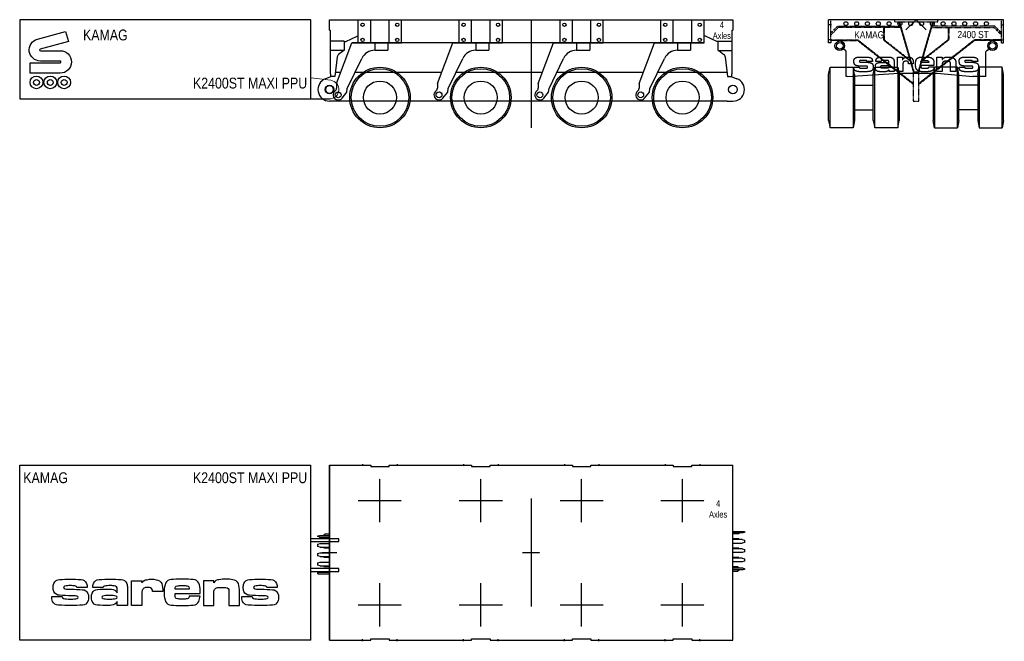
# Model space of a CAD drawing. Header units: millimetres. Extents: x -7100 to 6566, y -8627 to 0.
import ezdxf
from ezdxf.enums import TextEntityAlignment as Align

# ---------------------------------------------------------------- set-up
doc = ezdxf.new("R2010")
doc.units = ezdxf.units.MM
doc.linetypes.add('$0$SARCEN', pattern=[9.5, 5, -1.5, 1.5, -1.5])
doc.linetypes.add('$0$SARHID', pattern=[3.5, 2, -1.5])
doc.layers.get('Defpoints').update_dxf_attribs({"color": 210})
for name, color, linetype in [('$0$1', 1, '$0$SARHID'), ('$0$2', 2, 'Continuous'), ('$0$3', 3, '$0$SARCEN')]:
    doc.layers.add(name, color=color, linetype=linetype)
doc.styles.add('$0$Arial Narrow', font='ARIALN.TTF')

# ---------------------------------------------------------------- blocks, each defined once
blk = doc.blocks.new('$0$KAMAG K2400ST WHEEL SIDE 01')
at = {"layer": '$0$2'}
for radius in [400, 229]:
    blk.add_circle((0, 420), radius, dxfattribs=at)
at = {"color": 0}
blk.add_circle((0, 420), 420, dxfattribs=at)
blk = doc.blocks.new('*U12')
at = {"color": 0}
blk.add_blockref('$0$KAMAG K2400ST WHEEL SIDE 01', (0, 0), dxfattribs=at)
blk = doc.blocks.new('$0$KAMAG K2400ST Assembly Centerline SIDE')
at = {"layer": '$0$3'}
blk.add_line((0, 0), (0, -1500), dxfattribs=at)
blk = doc.blocks.new('*U15')
at = {"layer": '$0$2'}
for p, q in [((-300, -320), (-300, 0)), ((-128, -320), (-128, 0)), ((128, -320), (128, 0)), ((300, -320), (300, 0)), ((-603, -884), (-390, -320)), ((-390, -320), (-300, -320)), ((-300, -320), (300, -320)), ((-66, -424), (-66, -320)), ((112, -320), (112, -424)), ((-453, -955), (-251, -537)), ((-71, -424), (112, -424)), ((-603, -884), (-603, -952)), ((-458, -1005), (-453, -955)), ((-526, -1088), (-458, -1005))]:
    blk.add_line(p, q, dxfattribs=at)
for centre, radius in [((-240, -70), 23), ((240, -70), 23), ((-240, -280), 23), ((240, -280), 23), ((-580, -1044), 40.5)]:
    blk.add_circle(centre, radius, dxfattribs=at)
for centre, radius, start, end in [((-71, -624), 200, 90, 154.1499), ((-646, -952), 43, 305.6619, 0), ((-580, -1044), 70, 125.6619, 321)]:
    blk.add_arc(centre, radius, start, end, dxfattribs=at)
blk = doc.blocks.new('$0$K24 ST MAXI Power packs_(7.1.2.1)_SIDE 01')
at = {"color": 0}
for p, q in [((-260, 970), (-4300, 970)), ((-4300, 970), (-4300, -130)), ((-260, -130), (-260, 970)), ((-4300, -130), (0, -130))]:
    blk.add_line(p, q, dxfattribs=at)
at = {"color": 0, "lineweight": 15}
blk.add_line((-260, 165), (17, 129), dxfattribs=at)
at = {"color": 0}
blk.add_lwpolyline([(-4013, 540), (-3739, 540, -1), (-3739, 227), (-4156, 227), (-4156, 372), (-3739, 372, 1), (-3739, 396), (-4013, 396, -0.873124), (-4055, 699), (-3662, 808), (-3624, 669), (-4016, 560, 0.8747), (-4013, 540)], format="xyb", close=True, dxfattribs=at)
for centre, radius in [((-4067, 99), 88.4), ((-4067, 99), 40.4), ((-3875, 99), 88.4), ((-3875, 99), 40.4), ((-3683, 99), 88.4), ((-3683, 99), 40.4)]:
    blk.add_circle(centre, radius, dxfattribs=at)
at = {"color": 0, "lineweight": 15}
blk.add_circle((0, 0), 50.7, dxfattribs=at)
blk.add_arc((0, 0), 130, 270, 82.6098, dxfattribs=at)
at = {"layer": '$0$2', "color": 0, "style": '$0$Arial Narrow'}
blk.add_text('KAMAG', height=150, dxfattribs=at).set_placement((-3421, 833), align=Align.TOP_LEFT)
blk.add_text('K2400ST MAXI PPU', height=150, dxfattribs=at).set_placement((-310, -30), align=Align.BOTTOM_RIGHT)
blk = doc.blocks.new('*U20')
at = {"layer": '$0$2'}
for p, q in [((5200, -320), (5200, 0)), ((225, -303), (382, -230)), ((382, -230), (400, -230)), ((5218, -230), (5200, -230)), ((5375, -303), (5218, -230)), ((205, -296), (10, -296)), ((205, -296), (205, -428)), ((205, -303), (225, -303)), ((5200, -320), (310, -320)), ((5395, -303), (5375, -303)), ((5395, -428), (5395, -296)), ((5395, -296), (5590, -296)), ((205, -428), (10, -428)), ((107, -515), (75, -790)), ((198, -428), (127, -481)), ((5395, -428), (5590, -428)), ((5402, -428), (5473, -481)), ((5493, -515), (5525, -790)), ((75, -790), (26, -790)), ((5525, -790), (5574, -790))]:
    blk.add_line(p, q, dxfattribs=at)
for centre in [(0, -970), (5600, -970)]:
    blk.add_circle(centre, 60, dxfattribs=at)
for centre, start, end in [((157, -521), 126.7537, 173.2565), ((5443, -521), 6.7435, 53.2463)]:
    blk.add_arc(centre, 50, start, end, dxfattribs=at)
at = {"color": 0}
for p, q in [((0, -145), (0, 0)), ((0, 0), (5600, 0)), ((5600, 0), (5600, -145)), ((0, -145), (10, -145)), ((10, -145), (10, -750)), ((5590, -750), (5590, -145)), ((5590, -145), (5600, -145)), ((26, -790), (-55, -820)), ((20, -750), (10, -750)), ((20, -790), (20, -750)), ((26, -790), (20, -790)), ((5580, -790), (5574, -790)), ((5574, -790), (5655, -820)), ((5580, -750), (5580, -790)), ((5580, -750), (5590, -750)), ((5520, -1130), (5600, -1130))]:
    blk.add_line(p, q, dxfattribs=at)
at = {"color": 8}
for p, q in [((82, -730), (155, -730)), ((356, -730), (1555, -730)), ((1756, -730), (2955, -730)), ((3156, -730), (4355, -730)), ((4556, -730), (5518, -730)), ((5520, -1130), (0, -1130))]:
    blk.add_line(p, q, dxfattribs=at)
at = {"color": 0}
for centre, start, end in [((0, -970), 110.1719, 270), ((5600, -970), 270, 69.8281)]:
    blk.add_arc(centre, 160, start, end, dxfattribs=at)
for name, p in [('$0$K24 ST MAXI Power packs_(7.1.2.1)_SIDE 01', (0, -970)), ('*U15', (700, 0)), ('*U15', (2100, 0)), ('$0$KAMAG K2400ST Assembly Centerline SIDE', (2800, 0)), ('*U15', (3500, 0)), ('*U15', (4900, 0)), ('*U12', (700, -1500)), ('*U12', (2100, -1500)), ('*U12', (3500, -1500)), ('*U12', (4900, -1500))]:
    blk.add_blockref(name, p, dxfattribs=at)
at = {"layer": 'Defpoints', "insert": (5445, -148), "char_height": 90, "attachment_point": 5, "style": '$0$Arial Narrow'}
blk.add_mtext('4\\PAxles', dxfattribs=at)
blk = doc.blocks.new('$0$KAMAG K2400ST FRONT 01')
at = {"layer": '$0$1', "color": 8}
for p, q in [((-1185, -290), (-1185, 0)), ((-300, 0), (-300, -30)), ((300, -30), (300, 0)), ((1185, -290), (1185, 0)), ((-1185, -184), (-1091, -90)), ((-1083, -110), (-1185, -212)), ((-1091, -90), (-223, -90)), ((-217, -110), (-1083, -110)), ((-453, -110), (-453, -281)), ((-445, -110), (-445, -277)), ((-300, -30), (300, -30)), ((-240, -30), (-37, -730)), ((-25, -730), (-227, -30)), ((227, -30), (25, -730)), ((37, -730), (240, -30)), ((217, -110), (1083, -110)), ((1091, -90), (223, -90)), ((445, -110), (445, -277)), ((453, -110), (453, -281)), ((1083, -110), (1185, -212)), ((1185, -184), (1091, -90)), ((-1185, -280), (-808, -280)), ((-1070, -290), (-811, -290)), ((-811, -290), (-40, -896)), ((-808, -280), (-40, -883)), ((-453, -281), (-83, -572)), ((-445, -277), (-87, -559)), ((808, -280), (40, -883)), ((811, -290), (40, -896)), ((453, -281), (83, -572)), ((445, -277), (87, -559)), ((1185, -280), (808, -280)), ((1070, -290), (811, -290)), ((-40, -730), (-40, -1130)), ((40, -1130), (40, -730)), ((-40, -1130), (40, -1130))]:
    blk.add_line(p, q, dxfattribs=at)
at = {"layer": '$0$2'}
for centre in [(-975, -55), (-825, -55), (-675, -55), (-525, -55), (-375, -55), (-225, -55), (-75, -55), (75, -55), (225, -55), (375, -55), (525, -55), (675, -55), (825, -55), (975, -55)]:
    blk.add_circle(centre, 27.5, dxfattribs=at)
at = {"layer": '$0$3'}
for p, q in [((-1176, -70), (-1224, -70)), ((1176, -70), (1224, -70)), ((-1176, -280), (-1224, -280)), ((1176, -280), (1224, -280))]:
    blk.add_line(p, q, dxfattribs=at)
at = {"color": 0}
for p, q in [((-1215, -320), (-1215, 0)), ((1215, 0), (-1215, 0)), ((1215, -320), (1215, 0)), ((-1185, -320), (-1215, -320)), ((-1185, -290), (-1185, -320)), ((-1070, -290), (-1185, -290)), ((-1070, -290), (-1070, -296)), ((-1003, -416), (-1007, -402)), ((1003, -416), (1007, -402)), ((1070, -290), (1070, -296)), ((1185, -290), (1070, -290)), ((1185, -320), (1185, -290)), ((1185, -320), (1215, -320)), ((-980, -429), (-1003, -416)), ((-970, -790), (-970, -447)), ((-774, -518), (-722, -518)), ((-469, -518), (-382, -518)), ((-257, -521), (-187, -521)), ((-257, -719), (-257, -521)), ((-187, -521), (-187, -559)), ((83, -518), (135, -518)), ((288, -521), (363, -521)), ((288, -719), (288, -521)), ((363, -521), (363, -553)), ((688, -518), (740, -518)), ((970, -790), (970, -447)), ((980, -429), (1003, -416)), ((-866, -657), (-789, -657)), ((-705, -644), (-774, -644)), ((-743, -591), (-691, -591)), ((-743, -675), (-717, -675)), ((-607, -578), (-681, -578)), ((-565, -666), (-565, -649)), ((-485, -580), (-558, -580)), ((-413, -565), (-474, -566)), ((-455, -634), (-422, -634)), ((-432, -675), (-454, -675)), ((-378, -608), (-378, -591)), ((-304, -589), (-304, -719)), ((-187, -559), (-186, -559)), ((-182, -609), (-182, -719)), ((-39, -613), (-104, -613)), ((-8, -628), (-8, -609)), ((175, -592), (66, -592)), ((247, -637), (66, -637)), ((66, -637), (66, -648)), ((112, -675), (135, -675)), ((177, -653), (247, -653)), ((247, -603), (247, -637)), ((247, -653), (247, -661)), ((363, -553), (363, -553)), ((363, -619), (363, -719)), ((430, -576), (413, -576)), ((478, -719), (478, -605)), ((553, -605), (553, -719)), ((596, -657), (673, -657)), ((757, -644), (687, -644)), ((719, -591), (770, -591)), ((719, -675), (745, -675)), ((855, -578), (781, -578)), ((-958, -790), (-970, -790)), ((-958, -790), (-237, -740)), ((-702, -722), (-772, -722)), ((-440, -722), (-491, -722)), ((-374, -719), (-374, -696)), ((-304, -719), (-374, -719)), ((-182, -719), (-257, -719)), ((-237, -740), (293, -740)), ((40, -730), (-40, -730)), ((149, -722), (93, -722)), ((363, -719), (288, -719)), ((293, -740), (788, -790)), ((553, -719), (478, -719)), ((760, -722), (690, -722)), ((970, -790), (788, -790))]:
    blk.add_line(p, q, dxfattribs=at)
for centre, radius in [((-1060, -362), 66.5), ((-1060, -362), 45.5), ((1060, -362), 66.5), ((1060, -362), 45.5)]:
    blk.add_circle(centre, radius, dxfattribs=at)
for centre, start, end in [((-990, -447), 0, 60), ((990, -447), 120, 180)]:
    blk.add_arc(centre, 20, start, end, dxfattribs=at)
for points in [[(-864, -574), (-864, -557), (-851, -534), (-824, -522), (-795, -518), (-774, -518)], [(-722, -518), (-673, -518), (-624, -529), (-607, -553), (-607, -578)], [(-558, -580), (-558, -542), (-519, -518), (-469, -518)], [(-382, -518), (-344, -518), (-304, -554), (-304, -589)], [(-186, -559), (-175, -518), (-114, -518)], [(-114, -518), (-74, -518), (-39, -555), (-39, -596)], [(-8, -609), (-8, -582), (5, -545), (30, -526), (62, -518), (83, -518)], [(135, -518), (197, -518), (247, -553), (247, -603)], [(363, -553), (373, -533), (410, -518), (442, -518)], [(442, -518), (455, -518), (471, -519), (497, -523), (513, -529), (533, -542), (545, -560), (553, -587), (553, -605)], [(598, -574), (598, -557), (611, -534), (637, -522), (667, -518), (688, -518)], [(740, -518), (789, -518), (838, -529), (855, -553), (855, -578)], [(-772, -722), (-824, -722), (-866, -693), (-866, -657)], [(-774, -644), (-827, -644), (-864, -615), (-864, -574)], [(-789, -657), (-789, -663), (-784, -670), (-763, -675), (-743, -675)], [(-681, -578), (-684, -569), (-703, -565), (-770, -565), (-787, -569), (-787, -579)], [(-787, -579), (-787, -586), (-771, -591), (-743, -591)], [(-717, -675), (-690, -675), (-673, -669), (-673, -652), (-686, -644), (-705, -644)], [(-596, -656), (-596, -695), (-638, -722), (-702, -722)], [(-691, -591), (-666, -591), (-629, -598), (-610, -609), (-599, -627), (-596, -644), (-596, -656)], [(-565, -649), (-565, -633), (-555, -612), (-540, -600), (-509, -594), (-481, -592), (-456, -592)], [(-491, -722), (-528, -722), (-565, -698), (-565, -666)], [(-493, -657), (-493, -645), (-477, -634), (-455, -634)], [(-454, -675), (-476, -675), (-493, -667), (-493, -657)], [(-456, -592), (-421, -592), (-388, -598), (-378, -608)], [(-377, -654), (-377, -662), (-383, -670), (-408, -675), (-432, -675)], [(-422, -634), (-393, -634), (-377, -642), (-377, -654)], [(-378, -591), (-378, -576), (-392, -565), (-413, -565)], [(-139, -576), (-182, -576), (-182, -609)], [(-104, -613), (-104, -593), (-118, -576), (-139, -576)], [(-39, -596), (-39, -599), (-39, -613)], [(93, -722), (76, -722), (51, -719), (22, -707), (4, -687), (-8, -652), (-8, -628)], [(66, -592), (66, -580), (74, -569), (95, -565), (121, -565)], [(66, -648), (66, -664), (88, -675), (112, -675)], [(121, -565), (153, -565), (175, -575), (175, -592)], [(135, -675), (154, -675), (173, -668), (177, -660), (177, -653)], [(247, -661), (247, -679), (232, -704), (203, -717), (170, -722), (149, -722)], [(413, -576), (389, -576), (363, -598), (363, -619)], [(478, -605), (478, -576), (430, -576)], [(690, -722), (638, -722), (596, -693), (596, -657)], [(687, -644), (635, -644), (598, -615), (598, -574)], [(673, -657), (673, -663), (678, -670), (699, -675), (719, -675)], [(781, -578), (778, -569), (759, -565), (692, -565), (674, -569), (674, -579)], [(674, -579), (674, -586), (691, -591), (719, -591)], [(745, -675), (772, -675), (789, -669), (789, -652), (776, -644), (757, -644)], [(866, -656), (866, -695), (824, -722), (760, -722)], [(770, -591), (796, -591), (832, -598), (852, -609), (863, -627), (866, -644), (866, -656)], [(-374, -696), (-390, -712), (-413, -722), (-440, -722)]]:
    blk.add_open_spline(points, degree=2, dxfattribs=at)
blk.add_open_spline([(-474, -566), (-477, -566), (-485, -570), (-485, -580)], degree=2, knots=[0.611669, 0.611669, 0.611669, 1, 2, 2, 2], dxfattribs=at)
at = {"layer": '$0$2', "style": '$0$Arial Narrow'}
for s, p in [('KAMAG', (-651, -210)), ('2400 ST', (791, -206))]:
    blk.add_text(s, height=100, dxfattribs=at).set_placement(p, align=Align.MIDDLE)
blk = doc.blocks.new('$0$KAMAG K2400ST WHEEL FRONT 01')
at = {"layer": '$0$2'}
for p, q in [((-470, 0), (-470, 840)), ((-150, 840), (-150, 0)), ((150, 0), (150, 840)), ((470, 840), (470, 0))]:
    blk.add_line(p, q, dxfattribs=at)
at = {"color": 0}
for p, q in [((-490, 740), (-470, 840)), ((-470, 840), (-150, 840)), ((-130, 740), (-150, 840)), ((130, 740), (150, 840)), ((150, 840), (470, 840)), ((470, 840), (490, 740)), ((-490, 100), (-490, 740)), ((-130, 740), (-130, 100)), ((130, 100), (130, 740)), ((490, 740), (490, 100)), ((-130, 590), (130, 590)), ((-130, 250), (130, 250)), ((-490, 100), (-470, 0)), ((-150, 0), (-470, 0)), ((-130, 100), (-150, 0)), ((130, 100), (150, 0)), ((470, 0), (150, 0)), ((470, 0), (490, 100))]:
    blk.add_line(p, q, dxfattribs=at)
blk = doc.blocks.new('$0$K2400 ST (K24)_(7.1.2)_Simplified_FRONT')
at = {"layer": 'Defpoints'}
for p, q in [((-141, -141), (0, 0)), ((0, 0), (141, -141))]:
    blk.add_line(p, q, dxfattribs=at)
at = {"color": 0}
for name, p in [('$0$KAMAG K2400ST FRONT 01', (0, 0)), ('$0$KAMAG K2400ST WHEEL FRONT 01', (-725, -1500))]:
    blk.add_blockref(name, p, dxfattribs=at)
at = {"color": 0, "xscale": -1}
blk.add_blockref('$0$KAMAG K2400ST WHEEL FRONT 01', (725, -1500), dxfattribs=at)
blk = doc.blocks.new('$0$KAMAG K2400ST Assembly Centerline TOP')
at = {"layer": '$0$3'}
blk.add_line((0, 0), (0, -1500), dxfattribs=at)
blk = doc.blocks.new('$0$K24 ST MAXI Power packs_(7.1.2.1)_TOP 01')
at = {"layer": '$0$2', "color": 0}
for points in [[(-260, 154), (130, 154), (130, 194), (-260, 194)], [(-260, -260), (130, -260), (130, -220), (-260, -220)]]:
    blk.add_lwpolyline(points, dxfattribs=at)
at = {"layer": '$0$3', "color": 0}
for p, q in [((-100, 0), (100, 0)), ((0, 100), (0, -100))]:
    blk.add_line(p, q, dxfattribs=at)
at = {"color": 0}
for p, q in [((-4300, 1215), (-260, 1215)), ((-4300, -1215), (-4300, 1215)), ((-260, -1215), (-260, 1215)), ((-260, -1215), (-4300, -1215))]:
    blk.add_line(p, q, dxfattribs=at)
for points in [[(-3505, -604, 0.069282), (-3580, -599, -0.014692), (-3748, -592, -0.298669), (-3825, -541, -0.112383), (-3835, -483, -0.112383), (-3825, -426, -0.298669), (-3748, -374, -0.016578), (-3599, -368, -0.016578), (-3449, -374, -0.298669), (-3373, -426, -0.112383), (-3363, -483), (-3507, -483, 0.340024), (-3522, -465, 0.06692), (-3599, -457, 0.06692), (-3676, -465, 0.822042), (-3673, -502, 0.05516), (-3580, -507, -0.016578), (-3430, -514, -0.298669), (-3353, -565, -0.121988), (-3344, -618, -0.112383), (-3353, -676, -0.298669), (-3430, -727, -0.016578), (-3580, -734, -0.013187), (-3767, -727, -0.298669), (-3844, -676, -0.096488), (-3854, -608), (-3709, -608, 0.144053), (-3704, -627, 0.231207), (-3673, -640, 0.035953), (-3580, -644, 0.06692), (-3502, -637, 0.937936)], [(-2540, -483, 0.414214), (-2603, -546), (-2603, -734), (-2747, -734), (-2747, -392), (-2603, -392), (-2603, -420, -0.256448), (-2531, -375, -0.110939), (-2405, -375, -0.29107), (-2328, -430, -0.092729), (-2314, -541), (-2458, -541), (-2458, -527), (-2458, -526, 0.414214), (-2500, -483)], [(-1606, -420), (-1606, -392), (-1751, -392), (-1751, -734), (-1606, -734), (-1606, -546, -0.414214), (-1544, -483), (-1437, -483, -0.414214), (-1395, -526), (-1395, -527), (-1395, -541), (-1395, -734), (-1250, -734), (-1250, -541, 0.092729), (-1264, -430, 0.29107), (-1341, -375, 0.072207), (-1534, -375, 0.256448)], [(-868, -604, 0.064547), (-942, -599, -0.014692), (-1111, -592, -0.298669), (-1188, -541, -0.112383), (-1197, -483, -0.112383), (-1188, -426, -0.298669), (-1111, -374, -0.016578), (-961, -368, -0.016578), (-812, -374, -0.298669), (-735, -426, -0.112383), (-726, -483), (-870, -483, 0.342414), (-884, -465, 0.066745), (-961, -457, 0.066745), (-1039, -465, 0.822923), (-1036, -502, 0.052144), (-942, -507, -0.016578), (-793, -514, -0.298669), (-716, -565, -0.121988), (-706, -618, -0.112383), (-716, -676, -0.298669), (-793, -727, -0.016578), (-942, -734, -0.013187), (-1130, -727, -0.298669), (-1207, -676, -0.096488), (-1217, -608), (-1072, -608, 0.144053), (-1067, -627, 0.231207), (-1036, -640, 0.035953), (-942, -644, 0.06692), (-865, -637, 0.937936)], [(-2068, -457, -0.001087), (-2044, -457, -0.001087), (-2020, -457, -0.088864), (-1962, -465, -0.291635), (-1948, -492), (-1948, -505), (-2141, -505), (-2141, -492, -0.291635), (-2126, -465, -0.088864)]]:
    blk.add_lwpolyline(points, format="xyb", close=True, dxfattribs=at)
for points in [[(-3305, -620, -0.112383), (-3295, -562, -0.298669), (-3219, -511, -0.016578), (-3069, -505, -0.054548), (-3024, -508, -0.278033), (-2949, -558), (-2949, -490, 0.232928), (-2972, -465, 0.075041), (-3040, -457, 0.059552), (-3127, -465, 0.340024), (-3142, -483), (-3286, -483, -0.112383), (-3276, -426, -0.298669), (-3199, -374, -0.015575), (-3040, -368, -0.016578), (-2891, -374, -0.298669), (-2814, -426, -0.112383), (-2805, -483), (-2805, -734), (-2949, -734), (-2949, -680, -0.278033), (-3024, -730, -0.054548), (-3069, -734, -0.016578), (-3219, -727, -0.298669), (-3295, -676, -0.112383), (-3305, -618)], [(-2126, -637, -0.290311), (-2141, -610), (-2141, -568), (-1794, -568), (-1794, -521, 0.067216), (-1813, -425, 0.298669), (-1890, -374, 0.019027), (-2020, -368, 0.017233), (-2035, -368), (-2054, -368, 0.017233), (-2068, -368, 0.019027), (-2198, -374, 0.298669), (-2275, -425, 0.067216), (-2295, -521), (-2295, -580, 0.067216), (-2275, -676, 0.298669), (-2198, -727, 0.019027), (-2068, -734, 0.017233), (-2054, -734), (-2035, -734, 0.017233), (-2020, -734, 0.019027), (-1890, -727, 0.298669), (-1813, -676, 0.049117), (-1797, -606), (-1948, -606), (-1948, -610, -0.291635), (-1962, -637, -0.088864), (-2020, -644, -0.001087), (-2044, -644, -0.001087), (-2068, -644, -0.088554), (-2126, -637)], [(-3146, -602, 0.395582), (-3161, -619, 0.395582), (-3146, -637, 0.06692), (-3069, -644, 0.005551), (-3055, -644, 0.005551), (-3040, -644, 0.06692), (-2963, -637, 0.395582), (-2949, -619, 0.395582), (-2963, -602, 0.06692), (-3040, -594, 0.005551), (-3055, -594, 0.005551), (-3069, -594, 0.066745), (-3147, -602)]]:
    blk.add_lwpolyline(points, format="xyb", dxfattribs=at)
at = {"color": 0, "style": '$0$Arial Narrow'}
blk.add_text('KAMAG', height=150, dxfattribs=at).set_placement((-4250, 1115), align=Align.TOP_LEFT)
blk.add_text('K2400ST MAXI PPU', height=150, dxfattribs=at).set_placement((-310, 1115), align=Align.TOP_RIGHT)
blk = doc.blocks.new('*U30')
at = {"layer": '$0$2'}
for p, q in [((5600, 293), (5760, 293)), ((5760, 278), (5740, 273)), ((5760, 293), (5760, 278)), ((-160, 232), (-140, 237)), ((-160, 222), (-160, 232)), ((-140, 217), (-160, 222)), ((-140, 237), (0, 237)), ((-140, 217), (0, 217)), ((5740, 273), (5600, 273)), ((5730, 183), (5600, 183)), ((5730, 183), (5760, 175)), ((5760, 141), (5730, 133)), ((5760, 175), (5760, 141)), ((-160, 119), (-130, 127)), ((-160, 85), (-160, 119)), ((-130, 77), (-160, 85)), ((-130, 127), (0, 127)), ((-130, 77), (0, 77)), ((5600, 133), (5730, 133)), ((5730, 53), (5600, 53)), ((5730, 3), (5600, 3)), ((5730, 53), (5760, 45)), ((5760, 11), (5730, 3)), ((5760, 45), (5760, 11)), ((-160, -11), (-130, -3)), ((-160, -45), (-160, -11)), ((-130, -53), (-160, -45)), ((-160, -141), (-130, -133)), ((-130, -3), (0, -3)), ((-130, -53), (0, -53)), ((-130, -133), (0, -133)), ((5730, -77), (5600, -77)), ((5730, -127), (5600, -127)), ((5730, -77), (5760, -85)), ((5760, -119), (5730, -127)), ((5760, -85), (5760, -119)), ((-160, -175), (-160, -141)), ((-130, -183), (-160, -175)), ((-160, -278), (-140, -273)), ((-140, -273), (0, -273)), ((-130, -183), (0, -183)), ((5740, -217), (5600, -217)), ((5740, -237), (5600, -237)), ((5740, -217), (5760, -222)), ((5760, -232), (5740, -237)), ((5760, -222), (5760, -232)), ((-160, -293), (-160, -278)), ((-160, -293), (0, -293))]:
    blk.add_line(p, q, dxfattribs=at)
at = {"layer": '$0$3'}
for p, q in [((460, 1230), (460, 1200)), ((940, 1230), (940, 1200)), ((1860, 1230), (1860, 1200)), ((2340, 1230), (2340, 1200)), ((3260, 1230), (3260, 1200)), ((3740, 1230), (3740, 1200)), ((4660, 1230), (4660, 1200)), ((5140, 1230), (5140, 1200)), ((700, 425), (700, 1025)), ((2100, 425), (2100, 1025)), ((3500, 425), (3500, 1025)), ((4900, 425), (4900, 1025)), ((400, 725), (1000, 725)), ((1800, 725), (2400, 725)), ((3200, 725), (3800, 725)), ((4600, 725), (5200, 725)), ((2680, 0), (2920, 0)), ((700, -1025), (700, -425)), ((2100, -1025), (2100, -425)), ((3500, -1025), (3500, -425)), ((4900, -1025), (4900, -425)), ((400, -725), (1000, -725)), ((1800, -725), (2400, -725)), ((3200, -725), (3800, -725)), ((4600, -725), (5200, -725)), ((460, -1230), (460, -1200)), ((940, -1230), (940, -1200)), ((1860, -1230), (1860, -1200)), ((2340, -1230), (2340, -1200)), ((3260, -1230), (3260, -1200)), ((3740, -1230), (3740, -1200)), ((4660, -1230), (4660, -1200)), ((5140, -1230), (5140, -1200))]:
    blk.add_line(p, q, dxfattribs=at)
at = {"color": 0}
for p, q in [((0, 1215), (572, 1215)), ((0, -1215), (0, 1215)), ((0, 1215), (0, -1215)), ((572, 1215), (572, 1195)), ((572, 1195), (828, 1195)), ((828, 1195), (828, 1215)), ((828, 1215), (1400, 1215)), ((1400, 1215), (1972, 1215)), ((1972, 1215), (1972, 1195)), ((1972, 1195), (2228, 1195)), ((2228, 1195), (2228, 1215)), ((2228, 1215), (2800, 1215)), ((2800, 1215), (3372, 1215)), ((3372, 1215), (3372, 1195)), ((3372, 1195), (3628, 1195)), ((3628, 1195), (3628, 1215)), ((3628, 1215), (4200, 1215)), ((4200, 1215), (4772, 1215)), ((4772, 1215), (4772, 1195)), ((4772, 1195), (5027, 1195)), ((5027, 1195), (5027, 1215)), ((5027, 1215), (5600, 1215)), ((5600, -1215), (5600, 1215)), ((-80, 249), (-66, 257)), ((-80, 249), (-80, 237)), ((-80, 205), (-80, 217)), ((-66, 197), (-80, 205)), ((0, 257), (-66, 257)), ((-66, 197), (0, 197)), ((5680, 263), (5600, 263)), ((5680, 193), (5600, 193)), ((5680, 273), (5680, 263)), ((5680, 193), (5680, 183)), ((-80, 67), (-80, 77)), ((-80, 67), (0, 67)), ((5680, 63), (5600, 63)), ((5680, 63), (5680, 53)), ((-80, -63), (-80, -53)), ((-80, -63), (0, -63)), ((5680, -67), (5600, -67)), ((5680, -67), (5680, -77)), ((-80, -193), (-80, -183)), ((-80, -193), (0, -193)), ((-80, -263), (0, -263)), ((-80, -273), (-80, -263)), ((5666, -197), (5600, -197)), ((5600, -257), (5666, -257)), ((5666, -197), (5680, -205)), ((5680, -249), (5666, -257)), ((5680, -205), (5680, -217)), ((5680, -249), (5680, -237)), ((0, -1215), (572, -1215)), ((572, -1215), (572, -1195)), ((572, -1195), (828, -1195)), ((828, -1195), (828, -1215)), ((828, -1215), (1400, -1215)), ((1400, -1215), (1972, -1215)), ((1972, -1215), (1972, -1195)), ((1972, -1195), (2228, -1195)), ((2228, -1195), (2228, -1215)), ((2228, -1215), (2800, -1215)), ((2800, -1215), (3372, -1215)), ((3372, -1215), (3372, -1195)), ((3372, -1195), (3628, -1195)), ((3628, -1195), (3628, -1215)), ((3628, -1215), (4200, -1215)), ((4200, -1215), (4772, -1215)), ((4772, -1215), (4772, -1195)), ((4772, -1195), (5027, -1195)), ((5027, -1195), (5027, -1215)), ((5027, -1215), (5600, -1215))]:
    blk.add_line(p, q, dxfattribs=at)
for name, p in [('$0$K24 ST MAXI Power packs_(7.1.2.1)_TOP 01', (0, 0)), ('$0$KAMAG K2400ST Assembly Centerline TOP', (2800, 750))]:
    blk.add_blockref(name, p, dxfattribs=at)
at = {"layer": 'Defpoints', "insert": (5394, 605), "char_height": 90, "attachment_point": 5, "style": '$0$Arial Narrow'}
blk.add_mtext('4\\PAxles', dxfattribs=at)

msp = doc.modelspace()

# ---------------------------------------------------------------- block references
at = {"color": 0}
for name, p in [('*U20', (-2800, 0)), ('$0$K2400 ST (K24)_(7.1.2)_Simplified_FRONT', (5342, 0)), ('*U30', (-2800, -7397))]:
    msp.add_blockref(name, p, dxfattribs=at)

doc.saveas('drawing.dxf')
